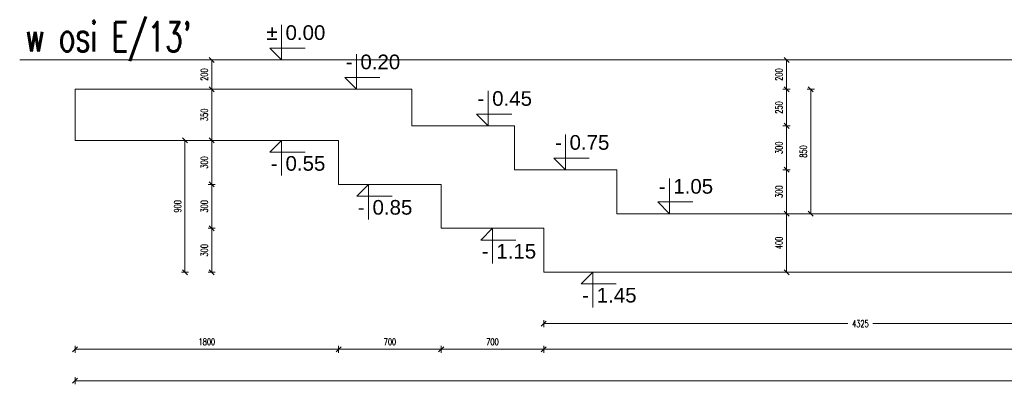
# Model space of a CAD drawing. Extents: x 40861 to 114399, y -71497 to -5875.
# Tile 1 of 45: x 40861 to 47584, y -55151 to -52661. Entities that reach past the tile are written whole.
import ezdxf
from ezdxf.enums import TextEntityAlignment as Align

# ---------------------------------------------------------------- set-up
doc = ezdxf.new("R2010")
doc.units = 0
doc.header["$LTSCALE"] = 10
doc.header["$MEASUREMENT"] = 0
doc.layers.add('AutoCAD_Structural_Detailing_symbole graficzne', color=7, linetype='Continuous')
for name, color, linetype, lineweight in [('P-Linia4', 253, 'Continuous', 5), ('P-Opis fundamenty', 193, 'Continuous', 9), ('P-Wymiar', 254, 'Continuous', 9)]:
    doc.layers.add(name, color=color, linetype=linetype, lineweight=lineweight)
doc.styles.add('ROMANS', font='romans.shx', dxfattribs={"width": 0.7})
doc.styles.add('style1', font='arial.ttf')
doc.dimstyles.new('A25', dxfattribs={"dimscale": 27, "dimtxt": 1.75, "dimasz": 0.05, "dimexe": 0, "dimexo": 0, "dimgap": 1, "dimtad": 1, "dimdec": 4, "dimrnd": 1, "dimdsep": 46, "dimtxsty": 'ROMANS', "dimblk": '[[[[[[[[', "dimcen": 2, "dimdle": 2, "dimse1": 1, "dimse2": 1, "dimclrd": 256, "dimclrt": 1, "dimadec": 0, "dimazin": 0, "dimtfac": 1, "dimtdec": 4, "dimtix": 1, "dimtmove": 2, "dimatfit": 3, "dimldrblk": '[[[[[[[[', "dimfxl": 0, "dimtvp": 0.6, "dimtolj": 1, "dimlwd": -1, "dimarcsym": 0})

# ---------------------------------------------------------------- blocks, each defined once
blk = doc.blocks.new('[[[[[[[[')
at = {"layer": 'P-Wymiar'}
for p, q in [((-12.7, -12.7), (12.7, 12.7)), ((0, 0), (-4.6, 0)), ((0, 18), (0, -18))]:
    blk.add_line(p, q, dxfattribs=at)
blk = doc.blocks.new('*D621')
at = {"layer": 'Defpoints', "color": 0}
for p in [(41239.1, -53485.5), (43039.1, -53485.5), (43039.1, -54911.3)]:
    blk.add_point(p, dxfattribs=at)
at = {"layer": 'P-Wymiar', "transparency": 16777216}
blk.add_line((41240.4, -54911.3), (43037.7, -54911.3), dxfattribs=at)
at = {"layer": 'P-Wymiar', "transparency": 16777216, "xscale": 1.35, "yscale": 1.35, "zscale": 1.35, "rotation": 180}
blk.add_blockref('[[[[[[[[', (41239.1, -54911.3), dxfattribs=at)
at = {"layer": 'P-Wymiar', "transparency": 16777216, "xscale": 1.35, "yscale": 1.35, "zscale": 1.35}
blk.add_blockref('[[[[[[[[', (43039.1, -54911.3), dxfattribs=at)
at = {"layer": 'P-Wymiar', "color": 1, "transparency": 16777216, "insert": (42139.1, -54860.7), "char_height": 47.25, "attachment_point": 5, "style": 'ROMANS'}
blk.add_mtext('\\A1;1800', dxfattribs=at)
blk = doc.blocks.new('*D622')
at = {"layer": 'Defpoints', "color": 0}
for p in [(43039.1, -53485.5), (43739.1, -53785.5), (43739.1, -54911.3)]:
    blk.add_point(p, dxfattribs=at)
at = {"layer": 'P-Wymiar', "transparency": 16777216}
blk.add_line((43040.4, -54911.3), (43737.7, -54911.3), dxfattribs=at)
at = {"layer": 'P-Wymiar', "transparency": 16777216, "xscale": 1.35, "yscale": 1.35, "zscale": 1.35, "rotation": 180}
blk.add_blockref('[[[[[[[[', (43039.1, -54911.3), dxfattribs=at)
at = {"layer": 'P-Wymiar', "transparency": 16777216, "xscale": 1.35, "yscale": 1.35, "zscale": 1.35}
blk.add_blockref('[[[[[[[[', (43739.1, -54911.3), dxfattribs=at)
at = {"layer": 'P-Wymiar', "color": 1, "transparency": 16777216, "insert": (43389.1, -54860.7), "char_height": 47.25, "attachment_point": 5, "style": 'ROMANS'}
blk.add_mtext('\\A1;700', dxfattribs=at)
blk = doc.blocks.new('*D623')
at = {"layer": 'Defpoints', "color": 0}
for p in [(43739.1, -53785.5), (44439.1, -54085.5), (44439.1, -54911.3)]:
    blk.add_point(p, dxfattribs=at)
at = {"layer": 'P-Wymiar', "transparency": 16777216}
blk.add_line((43740.4, -54911.3), (44437.7, -54911.3), dxfattribs=at)
at = {"layer": 'P-Wymiar', "transparency": 16777216, "xscale": 1.35, "yscale": 1.35, "zscale": 1.35, "rotation": 180}
blk.add_blockref('[[[[[[[[', (43739.1, -54911.3), dxfattribs=at)
at = {"layer": 'P-Wymiar', "transparency": 16777216, "xscale": 1.35, "yscale": 1.35, "zscale": 1.35}
blk.add_blockref('[[[[[[[[', (44439.1, -54911.3), dxfattribs=at)
at = {"layer": 'P-Wymiar', "color": 1, "transparency": 16777216, "insert": (44089.1, -54860.7), "char_height": 47.25, "attachment_point": 5, "style": 'ROMANS'}
blk.add_mtext('\\A1;700', dxfattribs=at)
blk = doc.blocks.new('*D624')
at = {"layer": 'Defpoints', "color": 0}
for p in [(44439.1, -54085.5), (67264, -54385.5), (67264, -54911.3)]:
    blk.add_point(p, dxfattribs=at)
at = {"layer": 'P-Wymiar', "transparency": 16777216}
blk.add_line((44440.4, -54911.3), (67262.7, -54911.3), dxfattribs=at)
at = {"layer": 'P-Wymiar', "transparency": 16777216, "xscale": 1.35, "yscale": 1.35, "zscale": 1.35, "rotation": 180}
blk.add_blockref('[[[[[[[[', (44439.1, -54911.3), dxfattribs=at)
at = {"layer": 'P-Wymiar', "transparency": 16777216, "xscale": 1.35, "yscale": 1.35, "zscale": 1.35}
blk.add_blockref('[[[[[[[[', (67264, -54911.3), dxfattribs=at)
at = {"layer": 'P-Wymiar', "color": 1, "transparency": 16777216, "insert": (55851.6, -54860.7), "char_height": 47.25, "attachment_point": 5, "style": 'ROMANS'}
blk.add_mtext('\\A1;22825', dxfattribs=at)
blk = doc.blocks.new('*D630')
at = {"layer": 'Defpoints', "color": 0}
for p in [(44439.1, -54385.5), (48764, -54385.5), (44439.1, -54736.3)]:
    blk.add_point(p, dxfattribs=at)
at = {"layer": 'P-Wymiar', "transparency": 16777216}
for p, q in [((44440.4, -54736.3), (46516.3, -54736.3)), ((48762.7, -54736.3), (46686.8, -54736.3))]:
    blk.add_line(p, q, dxfattribs=at)
at = {"layer": 'P-Wymiar', "transparency": 16777216, "xscale": 1.35, "yscale": 1.35, "zscale": 1.35, "rotation": 180}
blk.add_blockref('[[[[[[[[', (44439.1, -54736.3), dxfattribs=at)
at = {"layer": 'P-Wymiar', "transparency": 16777216, "xscale": 1.35, "yscale": 1.35, "zscale": 1.35}
blk.add_blockref('[[[[[[[[', (48764, -54736.3), dxfattribs=at)
at = {"layer": 'P-Wymiar', "color": 1, "transparency": 16777216, "insert": (46601.6, -54736.3), "char_height": 47.25, "attachment_point": 5, "style": 'ROMANS'}
blk.add_mtext('\\A1;4325', dxfattribs=at)
blk = doc.blocks.new('*D631')
at = {"layer": 'Defpoints', "color": 0}
for p in [(41239.1, -53485.5), (67264, -54385.5), (67264, -55126.6)]:
    blk.add_point(p, dxfattribs=at)
at = {"layer": 'P-Wymiar', "transparency": 16777216}
blk.add_line((41240.4, -55126.6), (67262.6, -55126.6), dxfattribs=at)
at = {"layer": 'P-Wymiar', "transparency": 16777216, "xscale": 1.35, "yscale": 1.35, "zscale": 1.35, "rotation": 180}
blk.add_blockref('[[[[[[[[', (41239.1, -55126.6), dxfattribs=at)
at = {"layer": 'P-Wymiar', "transparency": 16777216, "xscale": 1.35, "yscale": 1.35, "zscale": 1.35}
blk.add_blockref('[[[[[[[[', (67264, -55126.6), dxfattribs=at)
at = {"layer": 'P-Wymiar', "color": 1, "transparency": 16777216, "insert": (54251.5, -55075.9), "char_height": 47.25, "attachment_point": 5, "style": 'ROMANS'}
blk.add_mtext('\\A1;26025', dxfattribs=at)
blk = doc.blocks.new('*D632')
at = {"layer": 'Defpoints', "color": 0}
for p in [(46097.2, -53985.5), (46176, -53985.5), (46176, -54385.5)]:
    blk.add_point(p, dxfattribs=at)
at = {"layer": 'P-Wymiar', "transparency": 16777216}
blk.add_line((46097.2, -54384.1), (46097.2, -53986.8), dxfattribs=at)
at = {"layer": 'P-Wymiar', "transparency": 16777216, "xscale": 1.35, "yscale": 1.35, "zscale": 1.35}
for p, rotation in [((46097.2, -53985.5), 90), ((46097.2, -54385.5), 270)]:
    blk.add_blockref('[[[[[[[[', p, dxfattribs=dict(at, rotation=rotation))
at = {"layer": 'P-Wymiar', "color": 1, "transparency": 16777216, "insert": (46046.5, -54185.5), "char_height": 47.25, "attachment_point": 5, "rotation": 90, "style": 'ROMANS'}
blk.add_mtext('\\A1;400', dxfattribs=at)
blk = doc.blocks.new('*D633')
at = {"layer": 'Defpoints', "color": 0}
for p in [(44939.1, -53685.5), (46097.2, -53685.5), (46176, -53985.5)]:
    blk.add_point(p, dxfattribs=at)
at = {"layer": 'P-Wymiar', "transparency": 16777216}
blk.add_line((46097.2, -53984.1), (46097.2, -53686.8), dxfattribs=at)
at = {"layer": 'P-Wymiar', "transparency": 16777216, "xscale": 1.35, "yscale": 1.35, "zscale": 1.35}
for p, rotation in [((46097.2, -53685.5), 90), ((46097.2, -53985.5), 270)]:
    blk.add_blockref('[[[[[[[[', p, dxfattribs=dict(at, rotation=rotation))
at = {"layer": 'P-Wymiar', "color": 1, "transparency": 16777216, "insert": (46046.5, -53835.5), "char_height": 47.25, "attachment_point": 5, "rotation": 90, "style": 'ROMANS'}
blk.add_mtext('\\A1;300', dxfattribs=at)
blk = doc.blocks.new('*D634')
at = {"layer": 'Defpoints', "color": 0}
for p in [(44239.1, -53385.5), (46097.2, -53385.5), (44939.1, -53685.5)]:
    blk.add_point(p, dxfattribs=at)
at = {"layer": 'P-Wymiar', "transparency": 16777216}
blk.add_line((46097.2, -53684.1), (46097.2, -53386.8), dxfattribs=at)
at = {"layer": 'P-Wymiar', "transparency": 16777216, "xscale": 1.35, "yscale": 1.35, "zscale": 1.35}
for p, rotation in [((46097.2, -53385.5), 90), ((46097.2, -53685.5), 270)]:
    blk.add_blockref('[[[[[[[[', p, dxfattribs=dict(at, rotation=rotation))
at = {"layer": 'P-Wymiar', "color": 1, "transparency": 16777216, "insert": (46046.5, -53535.5), "char_height": 47.25, "attachment_point": 5, "rotation": 90, "style": 'ROMANS'}
blk.add_mtext('\\A1;300', dxfattribs=at)
blk = doc.blocks.new('*D635')
at = {"layer": 'Defpoints', "color": 0}
for p in [(43539.1, -53135.5), (46097.2, -53135.5), (44239.1, -53385.5)]:
    blk.add_point(p, dxfattribs=at)
at = {"layer": 'P-Wymiar', "transparency": 16777216}
blk.add_line((46097.2, -53384.1), (46097.2, -53136.8), dxfattribs=at)
at = {"layer": 'P-Wymiar', "transparency": 16777216, "xscale": 1.35, "yscale": 1.35, "zscale": 1.35}
for p, rotation in [((46097.2, -53135.5), 90), ((46097.2, -53385.5), 270)]:
    blk.add_blockref('[[[[[[[[', p, dxfattribs=dict(at, rotation=rotation))
at = {"layer": 'P-Wymiar', "color": 1, "transparency": 16777216, "insert": (46046.5, -53260.5), "char_height": 47.25, "attachment_point": 5, "rotation": 90, "style": 'ROMANS'}
blk.add_mtext('\\A1;250', dxfattribs=at)
blk = doc.blocks.new('*D636')
at = {"layer": 'Defpoints', "color": 0}
for p in [(43539.1, -52935.5), (46097.2, -52935.5), (43539.1, -53135.5)]:
    blk.add_point(p, dxfattribs=at)
at = {"layer": 'P-Wymiar', "transparency": 16777216}
blk.add_line((46097.2, -53134.1), (46097.2, -52936.8), dxfattribs=at)
at = {"layer": 'P-Wymiar', "transparency": 16777216, "xscale": 1.35, "yscale": 1.35, "zscale": 1.35}
for p, rotation in [((46097.2, -52935.5), 90), ((46097.2, -53135.5), 270)]:
    blk.add_blockref('[[[[[[[[', p, dxfattribs=dict(at, rotation=rotation))
at = {"layer": 'P-Wymiar', "color": 1, "transparency": 16777216, "insert": (46046.5, -53035.5), "char_height": 47.25, "attachment_point": 5, "rotation": 90, "style": 'ROMANS'}
blk.add_mtext('\\A1;200', dxfattribs=at)
blk = doc.blocks.new('*D637')
at = {"layer": 'Defpoints', "color": 0}
for p in [(42140.7, -52935.5), (42140.7, -53135.5), (42172.7, -53135.5)]:
    blk.add_point(p, dxfattribs=at)
at = {"layer": 'P-Wymiar', "transparency": 16777216}
blk.add_line((42172.7, -52936.8), (42172.7, -53134.1), dxfattribs=at)
at = {"layer": 'P-Wymiar', "transparency": 16777216, "xscale": 1.35, "yscale": 1.35, "zscale": 1.35}
for p, rotation in [((42172.7, -52935.5), 90), ((42172.7, -53135.5), 270)]:
    blk.add_blockref('[[[[[[[[', p, dxfattribs=dict(at, rotation=rotation))
at = {"layer": 'P-Wymiar', "color": 1, "transparency": 16777216, "insert": (42122.1, -53035.5), "char_height": 47.25, "attachment_point": 5, "rotation": 90, "style": 'ROMANS'}
blk.add_mtext('\\A1;200', dxfattribs=at)
blk = doc.blocks.new('*D638')
at = {"layer": 'Defpoints', "color": 0}
for p in [(42140.7, -53135.5), (42172.7, -53485.5), (42172.7, -53485.5)]:
    blk.add_point(p, dxfattribs=at)
at = {"layer": 'P-Wymiar', "transparency": 16777216}
blk.add_line((42172.7, -53136.8), (42172.7, -53484.1), dxfattribs=at)
at = {"layer": 'P-Wymiar', "transparency": 16777216, "xscale": 1.35, "yscale": 1.35, "zscale": 1.35}
for p, rotation in [((42172.7, -53135.5), 90), ((42172.7, -53485.5), 270)]:
    blk.add_blockref('[[[[[[[[', p, dxfattribs=dict(at, rotation=rotation))
at = {"layer": 'P-Wymiar', "color": 1, "transparency": 16777216, "insert": (42122.1, -53310.5), "char_height": 47.25, "attachment_point": 5, "rotation": 90, "style": 'ROMANS'}
blk.add_mtext('\\A1;350', dxfattribs=at)
blk = doc.blocks.new('*D639')
at = {"layer": 'Defpoints', "color": 0}
for p in [(42172.7, -53485.5), (42172.7, -53785.5), (43039.1, -53785.5)]:
    blk.add_point(p, dxfattribs=at)
at = {"layer": 'P-Wymiar', "transparency": 16777216}
blk.add_line((42172.7, -53486.8), (42172.7, -53784.1), dxfattribs=at)
at = {"layer": 'P-Wymiar', "transparency": 16777216, "xscale": 1.35, "yscale": 1.35, "zscale": 1.35}
for p, rotation in [((42172.7, -53485.5), 90), ((42172.7, -53785.5), 270)]:
    blk.add_blockref('[[[[[[[[', p, dxfattribs=dict(at, rotation=rotation))
at = {"layer": 'P-Wymiar', "color": 1, "transparency": 16777216, "insert": (42122.1, -53635.5), "char_height": 47.25, "attachment_point": 5, "rotation": 90, "style": 'ROMANS'}
blk.add_mtext('\\A1;300', dxfattribs=at)
blk = doc.blocks.new('*D640')
at = {"layer": 'Defpoints', "color": 0}
for p in [(43039.1, -53785.5), (42172.7, -54085.5), (43739.1, -54085.5)]:
    blk.add_point(p, dxfattribs=at)
at = {"layer": 'P-Wymiar', "transparency": 16777216}
blk.add_line((42172.7, -53786.8), (42172.7, -54084.1), dxfattribs=at)
at = {"layer": 'P-Wymiar', "transparency": 16777216, "xscale": 1.35, "yscale": 1.35, "zscale": 1.35}
for p, rotation in [((42172.7, -53785.5), 90), ((42172.7, -54085.5), 270)]:
    blk.add_blockref('[[[[[[[[', p, dxfattribs=dict(at, rotation=rotation))
at = {"layer": 'P-Wymiar', "color": 1, "transparency": 16777216, "insert": (42122.1, -53935.5), "char_height": 47.25, "attachment_point": 5, "rotation": 90, "style": 'ROMANS'}
blk.add_mtext('\\A1;300', dxfattribs=at)
blk = doc.blocks.new('*D641')
at = {"layer": 'Defpoints', "color": 0}
for p in [(43739.1, -54085.5), (42172.7, -54385.5), (44439.1, -54385.5)]:
    blk.add_point(p, dxfattribs=at)
at = {"layer": 'P-Wymiar', "transparency": 16777216}
blk.add_line((42172.7, -54086.8), (42172.7, -54384.1), dxfattribs=at)
at = {"layer": 'P-Wymiar', "transparency": 16777216, "xscale": 1.35, "yscale": 1.35, "zscale": 1.35}
for p, rotation in [((42172.7, -54085.5), 90), ((42172.7, -54385.5), 270)]:
    blk.add_blockref('[[[[[[[[', p, dxfattribs=dict(at, rotation=rotation))
at = {"layer": 'P-Wymiar', "color": 1, "transparency": 16777216, "insert": (42122.1, -54235.5), "char_height": 47.25, "attachment_point": 5, "rotation": 90, "style": 'ROMANS'}
blk.add_mtext('\\A1;300', dxfattribs=at)
blk = doc.blocks.new('*D642')
at = {"layer": 'Defpoints', "color": 0}
for p in [(41989.9, -53485.5), (42433.7, -53485.5), (44439.1, -54385.5)]:
    blk.add_point(p, dxfattribs=at)
at = {"layer": 'P-Wymiar', "transparency": 16777216}
blk.add_line((41989.9, -54384.1), (41989.9, -53486.8), dxfattribs=at)
at = {"layer": 'P-Wymiar', "transparency": 16777216, "xscale": 1.35, "yscale": 1.35, "zscale": 1.35}
for p, rotation in [((41989.9, -53485.5), 90), ((41989.9, -54385.5), 270)]:
    blk.add_blockref('[[[[[[[[', p, dxfattribs=dict(at, rotation=rotation))
at = {"layer": 'P-Wymiar', "color": 1, "transparency": 16777216, "insert": (41939.2, -53935.5), "char_height": 47.25, "attachment_point": 5, "rotation": 90, "style": 'ROMANS'}
blk.add_mtext('\\A1;900', dxfattribs=at)
blk = doc.blocks.new('*D643')
at = {"layer": 'Defpoints', "color": 0}
for p in [(43539.1, -53135.5), (45026, -53985.5), (46263, -53985.5)]:
    blk.add_point(p, dxfattribs=at)
at = {"layer": 'P-Wymiar', "transparency": 16777216}
blk.add_line((46263, -53136.8), (46263, -53984.1), dxfattribs=at)
at = {"layer": 'P-Wymiar', "transparency": 16777216, "xscale": 1.35, "yscale": 1.35, "zscale": 1.35}
for p, rotation in [((46263, -53135.5), 90), ((46263, -53985.5), 270)]:
    blk.add_blockref('[[[[[[[[', p, dxfattribs=dict(at, rotation=rotation))
at = {"layer": 'P-Wymiar', "color": 1, "transparency": 16777216, "insert": (46212.4, -53560.5), "char_height": 47.25, "attachment_point": 5, "rotation": 90, "style": 'ROMANS'}
blk.add_mtext('\\A1;850', dxfattribs=at)

msp = doc.modelspace()

# ---------------------------------------------------------------- linework, layer by layer
at = {"layer": 'AutoCAD_Structural_Detailing_symbole graficzne', "color": 1, "lineweight": 0}
for p, q in [((42649.74187, -52935.46106), (42649.74187, -52695.46106)), ((42809.74187, -52855.46106), (42569.74187, -52855.46106)), ((42569.74187, -52855.46106), (42649.74187, -52935.46106)), ((43160.88024, -53135.46106), (43160.88024, -52895.46106)), ((42769.74187, -52935.46106), (42529.74187, -52935.46106)), ((43320.88024, -53055.46106), (43080.88024, -53055.46106)), ((43080.88024, -53055.46106), (43160.88024, -53135.46106)), ((43280.88024, -53135.46106), (43040.88024, -53135.46106)), ((44060.81743, -53385.46106), (44060.81743, -53145.46106)), ((44220.81743, -53305.46106), (43980.81743, -53305.46106)), ((43980.81743, -53305.46106), (44060.81743, -53385.46106)), ((44180.81743, -53385.46106), (43940.81743, -53385.46106)), ((44589.05847, -53685.46106), (44589.05847, -53445.46106)), ((42769.74187, -53485.46106), (42529.74187, -53485.46106)), ((42569.74187, -53565.46106), (42649.74187, -53485.46106)), ((42649.74187, -53485.46106), (42649.74187, -53725.46106)), ((42809.74187, -53565.46106), (42569.74187, -53565.46106)), ((44749.05847, -53605.46106), (44509.05847, -53605.46106)), ((44509.05847, -53605.46106), (44589.05847, -53685.46106)), ((44709.05847, -53685.46106), (44469.05847, -53685.46106)), ((45297.42273, -53985.46106), (45297.42273, -53745.46106)), ((43363.67491, -53785.46106), (43123.67491, -53785.46106)), ((43163.67491, -53865.46106), (43243.67491, -53785.46106)), ((43243.67491, -53785.46106), (43243.67491, -54025.46106)), ((43403.67491, -53865.46106), (43163.67491, -53865.46106)), ((45457.42273, -53905.46106), (45217.42273, -53905.46106)), ((45217.42273, -53905.46106), (45297.42273, -53985.46106)), ((45417.42273, -53985.46106), (45177.42273, -53985.46106)), ((44209.05847, -54085.46106), (43969.05847, -54085.46106)), ((44009.05847, -54165.46106), (44089.05847, -54085.46106)), ((44089.05847, -54085.46106), (44089.05847, -54325.46106)), ((44249.05847, -54165.46106), (44009.05847, -54165.46106)), ((44894.70241, -54385.46106), (44654.70241, -54385.46106)), ((44694.70241, -54465.46106), (44774.70241, -54385.46106)), ((44774.70241, -54385.46106), (44774.70241, -54625.46106)), ((44934.70241, -54465.46106), (44694.70241, -54465.46106))]:
    msp.add_line(p, q, dxfattribs=at)
at = {"layer": 'P-Opis fundamenty'}
msp.add_lwpolyline([(40861.21113, -52935.46106), (67753.1402, -52935.46106)], dxfattribs=at)
at = {"layer": 'P-Opis fundamenty', "color": 2}
msp.add_lwpolyline([(41239.05847, -53135.46106), (43539.05847, -53135.46106), (43539.05847, -53385.46106), (44239.05847, -53385.46106), (44239.05847, -53685.46106), (44939.05847, -53685.46106), (44939.05847, -53985.46106), (67263.98588, -53985.46106)], dxfattribs=at)
at = {"layer": 'P-Opis fundamenty', "color": 1}
for points in [[(43039.05847, -53485.46106), (41239.05847, -53485.46106), (41239.05847, -53135.46106)], [(43039.05847, -53485.46106), (43039.05847, -53785.46106), (43739.05847, -53785.46106), (43739.05847, -54085.46106), (44439.05847, -54085.46106), (44439.05847, -54385.46106), (67263.98588, -54385.46106), (67263.98588, -53985.46106)]]:
    msp.add_lwpolyline(points, dxfattribs=at)

# ---------------------------------------------------------------- texts
at = {"layer": 'AutoCAD_Structural_Detailing_symbole graficzne', "color": 2, "style": 'style1'}
for s, p in [('±', (42623.07521, -52828.79439)), ('-', (43134.21357, -53028.79439)), ('-', (44034.15076, -53278.79439)), ('-', (44562.3918, -53578.79439)), ('-', (45270.75606, -53878.79439))]:
    msp.add_text(s, height=100, dxfattribs=at).set_placement(p, align=Align.BOTTOM_RIGHT)
for s, p in [('0.00 ', (42676.40854, -52828.79439)), ('0.20 ', (43187.54691, -53028.79439)), ('0.45 ', (44087.48409, -53278.79439)), ('0.75 ', (44615.72513, -53578.79439)), ('1.05 ', (45324.0894, -53878.79439))]:
    msp.add_text(s, height=100, dxfattribs=at).set_placement(p, align=Align.BOTTOM_LEFT)
for p in [(42623.07521, -53592.12773), (43217.00824, -53892.12773), (44062.3918, -54192.12773), (44748.03574, -54492.12773)]:
    msp.add_text('-', height=100, dxfattribs=at).set_placement(p, align=Align.TOP_RIGHT)
for s, p in [('0.55 ', (42676.40854, -53592.12773)), ('0.85 ', (43270.34157, -53892.12773)), ('1.15 ', (44115.72513, -54192.12773)), ('1.45 ', (44801.36908, -54492.12773))]:
    msp.add_text(s, height=100, dxfattribs=at).set_placement(p, align=Align.TOP_LEFT)
at = {"layer": 'P-Linia4', "color": 6, "lineweight": 30, "insert": (40900.14312, -52677.19627), "char_height": 200, "attachment_point": 1, "style": 'ROMANS'}
msp.add_mtext_dynamic_manual_height_columns("w osi E/13'", width=1808.8876152, gutter_width=62.5, heights=[0], dxfattribs=at)

# ---------------------------------------------------------------- dimensions: what is measured, and where the dimension line sits
at = {"layer": 'P-Wymiar'}
for base, p1, p2, picture, middle in [((42172.70711, -53135.46106), (42140.71363, -52935.46106), (42140.71363, -53135.46106), '*D637', (42122.08211, -53035.46106)), ((46097.1585, -52935.46106), (43539.05847, -53135.46106), (43539.05847, -52935.46106), '*D636', (46046.5335, -53035.46106)), ((42172.70711, -53485.46106), (42140.71363, -53135.46106), (42172.70711, -53485.46106), '*D638', (42122.08211, -53310.46106)), ((46097.1585, -53135.46106), (44239.05847, -53385.46106), (43539.05847, -53135.46106), '*D635', (46046.5335, -53260.46106)), ((46262.99811, -53985.46106), (43539.05847, -53135.46106), (45026.03735, -53985.46106), '*D643', (46212.37311, -53560.46106)), ((46097.1585, -53385.46106), (44939.05847, -53685.46106), (44239.05847, -53385.46106), '*D634', (46046.5335, -53535.46106)), ((41989.86125, -53485.46106), (44439.05847, -54385.46106), (42433.74635, -53485.46106), '*D642', (41939.23625, -53935.46106)), ((42172.70711, -53785.46106), (42172.70711, -53485.46106), (43039.05847, -53785.46106), '*D639', (42122.08211, -53635.46106)), ((46097.1585, -53685.46106), (46175.98045, -53985.46106), (44939.05847, -53685.46106), '*D633', (46046.5335, -53835.46106)), ((42172.70711, -54085.46106), (43039.05847, -53785.46106), (43739.05847, -54085.46106), '*D640', (42122.08211, -53935.46106)), ((46097.1585, -53985.46106), (46175.98045, -54385.46106), (46175.98045, -53985.46106), '*D632', (46046.5335, -54185.46106)), ((42172.70711, -54385.46106), (43739.05847, -54085.46106), (44439.05847, -54385.46106), '*D641', (42122.08211, -54235.46106))]:
    dim = msp.add_linear_dim(base=base, p1=p1, p2=p2, angle=90, dimstyle='A25', dxfattribs=at)
    dim.commit()
    dim.dimension.update_dxf_attribs({"geometry": picture, "text_midpoint": middle})
for base, p1, p2, picture, middle in [((43039.05847, -54911.30932), (41239.05847, -53485.46106), (43039.05847, -53485.46106), '*D621', (42139.05847, -54860.68432)), ((67263.98588, -55126.55205), (41239.05847, -53485.46106), (67263.98588, -54385.46106), '*D631', (54251.52218, -55075.92705)), ((43739.05847, -54911.30932), (43039.05847, -53485.46106), (43739.05847, -53785.46106), '*D622', (43389.05847, -54860.68432)), ((44439.05847, -54911.30932), (43739.05847, -53785.46106), (44439.05847, -54085.46106), '*D623', (44089.05847, -54860.68432)), ((67264.04386, -54911.30932), (44439.05847, -54085.46106), (67264.04386, -54385.46106), '*D624', (55851.55117, -54860.68432))]:
    dim = msp.add_linear_dim(base=base, p1=p1, p2=p2, dimstyle='A25', dxfattribs=at)
    dim.commit()
    dim.dimension.update_dxf_attribs({"geometry": picture, "text_midpoint": middle})
dim = msp.add_linear_dim(base=(44439.05847, -54736.30932), p1=(48764.04386, -54385.46106), p2=(44439.05847, -54385.46106), dimstyle='A25', dxfattribs=at)
dim.commit()
dim.dimension.update_dxf_attribs({"geometry": '*D630', "text_midpoint": (46601.55117, -54736.30932), "dimtype": 160})

doc.saveas('drawing.dxf')
